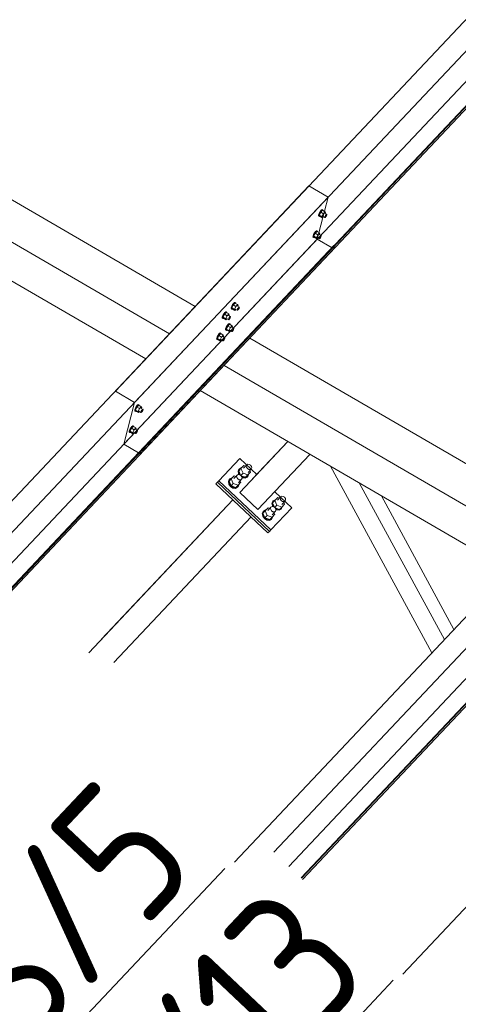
# Model space of a CAD drawing. Header units: millimetres. Extents: x -681 to 506, y -45 to 794.
# Tile 147 of 256: x -191 to -176, y 502 to 537. Entities that reach past the tile are written whole.
import ezdxf

# ---------------------------------------------------------------- set-up
doc = ezdxf.new("R2010")
doc.units = ezdxf.units.MM
doc.header["$LTSCALE"] = 0.6
doc.linetypes.add('XKITLINE00', pattern=[0])
for name, color, linetype, lineweight in [('Bolt', 7, 'Continuous', 0), ('Part', 2, 'Continuous', 0), ('PartMark', 3, 'Continuous', 0)]:
    doc.layers.add(name, color=color, linetype=linetype, lineweight=lineweight)
doc.styles.add('ISOCPEUR', font='ISOCPEUR.TTF')

msp = doc.modelspace()

# ---------------------------------------------------------------- linework, layer by layer
at = {"layer": 'Bolt', "color": 3, "linetype": 'XKITLINE00', "lineweight": 0}
for p, q in [((-180.608, 530.283), (-180.605, 530.319)), ((-180.608, 530.283), (-180.585, 530.27)), ((-180.584, 530.374), (-180.605, 530.319)), ((-180.585, 530.27), (-180.582, 530.306)), ((-180.568, 530.264), (-180.585, 530.27)), ((-180.55, 530.434), (-180.584, 530.374)), ((-180.582, 530.306), (-180.561, 530.361)), ((-180.526, 530.417), (-180.576, 530.312)), ((-180.483, 530.258), (-180.576, 530.312)), ((-180.576, 530.312), (-180.563, 530.274)), ((-180.559, 530.271), (-180.568, 530.264)), ((-180.563, 530.274), (-180.47, 530.22)), ((-180.561, 530.361), (-180.527, 530.421)), ((-180.512, 530.483), (-180.55, 530.434)), ((-180.527, 530.421), (-180.489, 530.469)), ((-180.463, 530.484), (-180.526, 530.417)), ((-180.433, 530.363), (-180.526, 530.417)), ((-180.481, 530.507), (-180.512, 530.483)), ((-180.489, 530.469), (-180.458, 530.494)), ((-180.483, 530.258), (-180.433, 530.363)), ((-180.483, 530.258), (-180.47, 530.22)), ((-180.464, 530.501), (-180.481, 530.507)), ((-180.47, 530.22), (-180.434, 530.258)), ((-180.464, 530.501), (-180.441, 530.488)), ((-180.463, 530.484), (-180.37, 530.43)), ((-180.458, 530.494), (-180.441, 530.488)), ((-180.456, 530.27), (-180.382, 530.227)), ((-180.441, 530.488), (-180.442, 530.472)), ((-180.37, 530.43), (-180.433, 530.363)), ((-180.384, 530.379), (-180.31, 530.336)), ((-180.382, 530.227), (-180.38, 530.245)), ((-180.38, 530.245), (-180.37, 530.273)), ((-180.357, 530.236), (-180.373, 530.224)), ((-180.357, 530.392), (-180.37, 530.43)), ((-180.37, 530.273), (-180.353, 530.303)), ((-180.367, 530.37), (-180.357, 530.392)), ((-180.339, 530.261), (-180.357, 530.236)), ((-180.353, 530.303), (-180.334, 530.327)), ((-180.322, 530.291), (-180.339, 530.261)), ((-180.334, 530.327), (-180.318, 530.339)), ((-180.311, 530.318), (-180.322, 530.291)), ((-180.318, 530.339), (-180.31, 530.336)), ((-180.31, 530.336), (-180.311, 530.318)), ((-180.373, 530.224), (-180.382, 530.227)), ((-180.805, 529.528), (-180.803, 529.563)), ((-180.805, 529.528), (-180.782, 529.514)), ((-180.782, 529.619), (-180.803, 529.563)), ((-180.748, 529.679), (-180.782, 529.619)), ((-180.782, 529.514), (-180.78, 529.55)), ((-180.78, 529.55), (-180.758, 529.605)), ((-180.723, 529.662), (-180.774, 529.556)), ((-180.681, 529.502), (-180.774, 529.556)), ((-180.774, 529.556), (-180.761, 529.518)), ((-180.758, 529.605), (-180.724, 529.665)), ((-180.71, 529.727), (-180.748, 529.679)), ((-180.724, 529.665), (-180.687, 529.714)), ((-180.66, 529.729), (-180.723, 529.662)), ((-180.63, 529.608), (-180.723, 529.662)), ((-180.679, 529.752), (-180.71, 529.727)), ((-180.687, 529.714), (-180.655, 529.738)), ((-180.681, 529.502), (-180.63, 529.608)), ((-180.662, 529.746), (-180.679, 529.752)), ((-180.662, 529.746), (-180.639, 529.732)), ((-180.66, 529.729), (-180.567, 529.675)), ((-180.655, 529.738), (-180.639, 529.732)), ((-180.639, 529.732), (-180.64, 529.717)), ((-180.567, 529.675), (-180.63, 529.608)), ((-180.582, 529.624), (-180.507, 529.581)), ((-180.554, 529.636), (-180.567, 529.675)), ((-180.567, 529.517), (-180.55, 529.547)), ((-180.565, 529.614), (-180.554, 529.636)), ((-180.55, 529.547), (-180.531, 529.572)), ((-180.519, 529.535), (-180.536, 529.505)), ((-180.531, 529.572), (-180.516, 529.584)), ((-180.509, 529.563), (-180.519, 529.535)), ((-180.516, 529.584), (-180.507, 529.581)), ((-180.507, 529.581), (-180.509, 529.563)), ((-180.765, 529.508), (-180.782, 529.514)), ((-180.756, 529.515), (-180.765, 529.508)), ((-180.761, 529.518), (-180.668, 529.464)), ((-180.681, 529.502), (-180.668, 529.464)), ((-180.668, 529.464), (-180.632, 529.502)), ((-180.653, 529.515), (-180.579, 529.472)), ((-180.579, 529.472), (-180.578, 529.49)), ((-180.571, 529.469), (-180.579, 529.472)), ((-180.578, 529.49), (-180.567, 529.517)), ((-180.555, 529.481), (-180.571, 529.469)), ((-180.536, 529.505), (-180.555, 529.481)), ((-183.677, 527.122), (-183.711, 527.062)), ((-183.653, 527.105), (-183.703, 526.999)), ((-183.688, 527.048), (-183.654, 527.108)), ((-183.639, 527.171), (-183.677, 527.122)), ((-183.654, 527.108), (-183.616, 527.157)), ((-183.59, 527.172), (-183.653, 527.105)), ((-183.56, 527.051), (-183.653, 527.105)), ((-183.608, 527.195), (-183.639, 527.171)), ((-183.616, 527.157), (-183.585, 527.182)), ((-183.591, 527.189), (-183.608, 527.195)), ((-183.591, 527.189), (-183.568, 527.175)), ((-183.59, 527.172), (-183.497, 527.118)), ((-183.585, 527.182), (-183.568, 527.175)), ((-183.568, 527.175), (-183.569, 527.16)), ((-183.497, 527.118), (-183.56, 527.051)), ((-183.511, 527.067), (-183.437, 527.024)), ((-183.484, 527.079), (-183.497, 527.118)), ((-183.494, 527.057), (-183.484, 527.079)), ((-184.028, 526.726), (-184.049, 526.671)), ((-183.994, 526.786), (-184.028, 526.726)), ((-183.97, 526.769), (-184.02, 526.664)), ((-184.005, 526.712), (-183.971, 526.772)), ((-183.957, 526.835), (-183.994, 526.786)), ((-183.971, 526.772), (-183.933, 526.821)), ((-183.907, 526.836), (-183.97, 526.769)), ((-183.877, 526.715), (-183.97, 526.769)), ((-183.925, 526.859), (-183.957, 526.835)), ((-183.933, 526.821), (-183.902, 526.846)), ((-183.927, 526.61), (-183.877, 526.715)), ((-183.908, 526.853), (-183.925, 526.859)), ((-183.908, 526.853), (-183.885, 526.839)), ((-183.907, 526.836), (-183.814, 526.782)), ((-183.902, 526.846), (-183.885, 526.839)), ((-183.885, 526.839), (-183.886, 526.824)), ((-183.814, 526.782), (-183.877, 526.715)), ((-183.828, 526.731), (-183.754, 526.688)), ((-183.801, 526.744), (-183.814, 526.782)), ((-183.811, 526.721), (-183.801, 526.744)), ((-183.735, 526.971), (-183.732, 527.007)), ((-183.735, 526.971), (-183.712, 526.958)), ((-183.711, 527.062), (-183.732, 527.007)), ((-183.712, 526.958), (-183.709, 526.993)), ((-183.695, 526.951), (-183.712, 526.958)), ((-183.709, 526.993), (-183.688, 527.048)), ((-183.61, 526.945), (-183.703, 526.999)), ((-183.703, 526.999), (-183.69, 526.961)), ((-183.686, 526.958), (-183.695, 526.951)), ((-183.69, 526.961), (-183.597, 526.907)), ((-183.61, 526.945), (-183.56, 527.051)), ((-183.61, 526.945), (-183.597, 526.907)), ((-183.597, 526.907), (-183.561, 526.945)), ((-183.583, 526.958), (-183.509, 526.915)), ((-183.509, 526.915), (-183.507, 526.933)), ((-183.5, 526.912), (-183.509, 526.915)), ((-183.507, 526.933), (-183.497, 526.96)), ((-183.485, 526.924), (-183.5, 526.912)), ((-183.497, 526.96), (-183.48, 526.99)), ((-183.466, 526.948), (-183.485, 526.924)), ((-183.48, 526.99), (-183.461, 527.015)), ((-183.449, 526.978), (-183.466, 526.948)), ((-183.461, 527.015), (-183.445, 527.027)), ((-183.438, 527.006), (-183.449, 526.978)), ((-183.445, 527.027), (-183.437, 527.024)), ((-183.437, 527.024), (-183.438, 527.006)), ((-184.052, 526.635), (-184.049, 526.671)), ((-184.052, 526.635), (-184.029, 526.622)), ((-184.029, 526.622), (-184.026, 526.657)), ((-184.012, 526.615), (-184.029, 526.622)), ((-184.026, 526.657), (-184.005, 526.712)), ((-183.927, 526.61), (-184.02, 526.664)), ((-184.02, 526.664), (-184.007, 526.625)), ((-184.003, 526.623), (-184.012, 526.615)), ((-184.007, 526.625), (-183.914, 526.571)), ((-183.927, 526.61), (-183.914, 526.571)), ((-183.914, 526.571), (-183.878, 526.61)), ((-183.875, 526.366), (-183.909, 526.306)), ((-183.9, 526.622), (-183.826, 526.579)), ((-183.837, 526.415), (-183.875, 526.366)), ((-183.851, 526.353), (-183.814, 526.401)), ((-183.787, 526.416), (-183.85, 526.349)), ((-183.806, 526.439), (-183.837, 526.415)), ((-183.826, 526.579), (-183.824, 526.597)), ((-183.817, 526.576), (-183.826, 526.579)), ((-183.824, 526.597), (-183.814, 526.624)), ((-183.802, 526.588), (-183.817, 526.576)), ((-183.814, 526.624), (-183.797, 526.654)), ((-183.814, 526.401), (-183.782, 526.426)), ((-183.789, 526.433), (-183.806, 526.439)), ((-183.783, 526.613), (-183.802, 526.588)), ((-183.797, 526.654), (-183.778, 526.679)), ((-183.789, 526.433), (-183.766, 526.42)), ((-183.787, 526.416), (-183.694, 526.362)), ((-183.766, 526.643), (-183.783, 526.613)), ((-183.782, 526.426), (-183.766, 526.42)), ((-183.778, 526.679), (-183.762, 526.691)), ((-183.766, 526.42), (-183.767, 526.404)), ((-183.755, 526.67), (-183.766, 526.643)), ((-183.762, 526.691), (-183.754, 526.688)), ((-183.754, 526.688), (-183.755, 526.67)), ((-184.192, 526.03), (-184.226, 525.97)), ((-184.167, 526.013), (-184.218, 525.908)), ((-184.203, 525.957), (-184.169, 526.017)), ((-184.154, 526.079), (-184.192, 526.03)), ((-184.169, 526.017), (-184.131, 526.066)), ((-184.104, 526.08), (-184.167, 526.013)), ((-184.074, 525.959), (-184.167, 526.013)), ((-184.123, 526.104), (-184.154, 526.079)), ((-184.131, 526.066), (-184.099, 526.09)), ((-184.106, 526.097), (-184.123, 526.104)), ((-184.106, 526.097), (-184.083, 526.084)), ((-184.104, 526.08), (-184.011, 526.026)), ((-184.099, 526.09), (-184.083, 526.084)), ((-184.083, 526.084), (-184.084, 526.069)), ((-184.011, 526.026), (-184.074, 525.959)), ((-183.998, 525.988), (-184.011, 526.026)), ((-183.932, 526.216), (-183.93, 526.251)), ((-183.932, 526.216), (-183.909, 526.202)), ((-183.909, 526.306), (-183.93, 526.251)), ((-183.909, 526.202), (-183.907, 526.238)), ((-183.893, 526.196), (-183.909, 526.202)), ((-183.907, 526.238), (-183.885, 526.293)), ((-183.85, 526.349), (-183.901, 526.244)), ((-183.808, 526.19), (-183.901, 526.244)), ((-183.901, 526.244), (-183.888, 526.206)), ((-183.883, 526.203), (-183.893, 526.196)), ((-183.888, 526.206), (-183.795, 526.152)), ((-183.885, 526.293), (-183.851, 526.353)), ((-183.757, 526.295), (-183.85, 526.349)), ((-183.808, 526.19), (-183.757, 526.295)), ((-183.808, 526.19), (-183.795, 526.152)), ((-183.795, 526.152), (-183.759, 526.19)), ((-183.78, 526.203), (-183.706, 526.159)), ((-183.694, 526.362), (-183.757, 526.295)), ((-183.709, 526.311), (-183.634, 526.268)), ((-183.706, 526.159), (-183.705, 526.177)), ((-183.698, 526.156), (-183.706, 526.159)), ((-183.705, 526.177), (-183.694, 526.205)), ((-183.682, 526.168), (-183.698, 526.156)), ((-183.681, 526.324), (-183.694, 526.362)), ((-183.694, 526.205), (-183.677, 526.235)), ((-183.692, 526.302), (-183.681, 526.324)), ((-183.663, 526.193), (-183.682, 526.168)), ((-183.677, 526.235), (-183.658, 526.259)), ((-183.646, 526.223), (-183.663, 526.193)), ((-183.658, 526.259), (-183.643, 526.271)), ((-183.636, 526.25), (-183.646, 526.223)), ((-183.643, 526.271), (-183.634, 526.268)), ((-183.634, 526.268), (-183.636, 526.25)), ((-184.249, 525.88), (-184.247, 525.915)), ((-184.249, 525.88), (-184.226, 525.866)), ((-184.226, 525.97), (-184.247, 525.915)), ((-184.226, 525.866), (-184.224, 525.902)), ((-184.21, 525.86), (-184.226, 525.866)), ((-184.224, 525.902), (-184.203, 525.957)), ((-184.125, 525.854), (-184.218, 525.908)), ((-184.218, 525.908), (-184.205, 525.87)), ((-184.2, 525.867), (-184.21, 525.86)), ((-184.205, 525.87), (-184.112, 525.816)), ((-184.125, 525.854), (-184.074, 525.959)), ((-184.125, 525.854), (-184.112, 525.816)), ((-184.112, 525.816), (-184.076, 525.854)), ((-184.097, 525.867), (-184.023, 525.824)), ((-184.026, 525.975), (-183.951, 525.932)), ((-184.023, 525.824), (-184.022, 525.841)), ((-184.015, 525.82), (-184.023, 525.824)), ((-184.022, 525.841), (-184.011, 525.869)), ((-183.999, 525.833), (-184.015, 525.82)), ((-184.011, 525.869), (-183.994, 525.899)), ((-184.009, 525.966), (-183.998, 525.988)), ((-183.98, 525.857), (-183.999, 525.833)), ((-183.994, 525.899), (-183.975, 525.923)), ((-183.963, 525.887), (-183.98, 525.857)), ((-183.975, 525.923), (-183.96, 525.935)), ((-183.953, 525.915), (-183.963, 525.887)), ((-183.96, 525.935), (-183.951, 525.932)), ((-183.951, 525.932), (-183.953, 525.915)), ((-187.179, 523.323), (-187.176, 523.358)), ((-187.179, 523.323), (-187.156, 523.309)), ((-187.155, 523.413), (-187.176, 523.358)), ((-187.156, 523.309), (-187.153, 523.345)), ((-187.139, 523.303), (-187.156, 523.309)), ((-187.121, 523.473), (-187.155, 523.413)), ((-187.153, 523.345), (-187.132, 523.4)), ((-187.097, 523.456), (-187.147, 523.351)), ((-187.054, 523.297), (-187.147, 523.351)), ((-187.147, 523.351), (-187.134, 523.313)), ((-187.13, 523.31), (-187.139, 523.303)), ((-187.134, 523.313), (-187.041, 523.259)), ((-187.132, 523.4), (-187.098, 523.46)), ((-187.084, 523.522), (-187.121, 523.473)), ((-187.098, 523.46), (-187.06, 523.509)), ((-187.034, 523.523), (-187.097, 523.456)), ((-187.004, 523.402), (-187.097, 523.456)), ((-187.052, 523.547), (-187.084, 523.522)), ((-187.06, 523.509), (-187.029, 523.533)), ((-187.054, 523.297), (-187.004, 523.402)), ((-187.054, 523.297), (-187.041, 523.259)), ((-187.036, 523.54), (-187.052, 523.547)), ((-187.041, 523.259), (-187.005, 523.297)), ((-187.036, 523.54), (-187.012, 523.527)), ((-187.034, 523.523), (-186.941, 523.469)), ((-187.029, 523.533), (-187.012, 523.527)), ((-187.027, 523.31), (-186.953, 523.267)), ((-187.012, 523.527), (-187.013, 523.512)), ((-186.941, 523.469), (-187.004, 523.402)), ((-186.955, 523.419), (-186.881, 523.375)), ((-186.953, 523.267), (-186.951, 523.284)), ((-186.944, 523.263), (-186.953, 523.267)), ((-186.951, 523.284), (-186.941, 523.312)), ((-186.929, 523.276), (-186.944, 523.263)), ((-186.928, 523.431), (-186.941, 523.469)), ((-186.941, 523.312), (-186.924, 523.342)), ((-186.939, 523.409), (-186.928, 523.431)), ((-186.91, 523.3), (-186.929, 523.276)), ((-186.924, 523.342), (-186.905, 523.366)), ((-186.893, 523.33), (-186.91, 523.3)), ((-186.905, 523.366), (-186.889, 523.379)), ((-186.882, 523.358), (-186.893, 523.33)), ((-186.889, 523.379), (-186.881, 523.375)), ((-186.881, 523.375), (-186.882, 523.358)), ((-187.376, 522.567), (-187.374, 522.603)), ((-187.376, 522.567), (-187.353, 522.554)), ((-187.353, 522.658), (-187.374, 522.603)), ((-187.319, 522.718), (-187.353, 522.658)), ((-187.353, 522.554), (-187.351, 522.589)), ((-187.337, 522.547), (-187.353, 522.554)), ((-187.351, 522.589), (-187.33, 522.644)), ((-187.294, 522.701), (-187.345, 522.596)), ((-187.252, 522.542), (-187.345, 522.596)), ((-187.345, 522.596), (-187.332, 522.557)), ((-187.327, 522.555), (-187.337, 522.547)), ((-187.332, 522.557), (-187.239, 522.503)), ((-187.33, 522.644), (-187.296, 522.704)), ((-187.281, 522.767), (-187.319, 522.718)), ((-187.296, 522.704), (-187.258, 522.753)), ((-187.231, 522.768), (-187.294, 522.701)), ((-187.201, 522.647), (-187.294, 522.701)), ((-187.25, 522.791), (-187.281, 522.767)), ((-187.258, 522.753), (-187.226, 522.778)), ((-187.252, 522.542), (-187.201, 522.647)), ((-187.252, 522.542), (-187.239, 522.503)), ((-187.233, 522.785), (-187.25, 522.791)), ((-187.239, 522.503), (-187.203, 522.542)), ((-187.233, 522.785), (-187.21, 522.771)), ((-187.231, 522.768), (-187.138, 522.714)), ((-187.226, 522.778), (-187.21, 522.771)), ((-187.224, 522.554), (-187.15, 522.511)), ((-187.21, 522.771), (-187.211, 522.756)), ((-187.138, 522.714), (-187.201, 522.647)), ((-187.153, 522.663), (-187.078, 522.62)), ((-187.15, 522.511), (-187.149, 522.529)), ((-187.142, 522.508), (-187.15, 522.511)), ((-187.149, 522.529), (-187.138, 522.556)), ((-187.126, 522.52), (-187.142, 522.508)), ((-187.125, 522.676), (-187.138, 522.714)), ((-187.138, 522.556), (-187.121, 522.586)), ((-187.136, 522.653), (-187.125, 522.676)), ((-187.107, 522.545), (-187.126, 522.52)), ((-187.121, 522.586), (-187.102, 522.611)), ((-187.09, 522.575), (-187.107, 522.545)), ((-187.102, 522.611), (-187.087, 522.623)), ((-187.08, 522.602), (-187.09, 522.575)), ((-187.087, 522.623), (-187.078, 522.62)), ((-187.078, 522.62), (-187.08, 522.602)), ((-183.451, 521.24), (-183.484, 521.165)), ((-183.484, 521.165), (-183.469, 521.072)), ((-183.469, 521.181), (-183.436, 521.256)), ((-183.454, 521.088), (-183.469, 521.181)), ((-183.458, 521.176), (-183.378, 521.261)), ((-183.393, 521.024), (-183.458, 521.176)), ((-183.451, 521.24), (-183.436, 521.256)), ((-183.436, 521.256), (-183.363, 521.294)), ((-183.38, 521.016), (-183.306, 521.094)), ((-183.278, 521.367), (-183.378, 521.261)), ((-183.378, 521.261), (-183.306, 521.094)), ((-183.363, 521.294), (-183.348, 521.292)), ((-183.306, 521.094), (-183.135, 521.032)), ((-183.287, 521.276), (-183.172, 521.398)), ((-183.221, 521.346), (-183.278, 521.367)), ((-183.19, 521.357), (-183.172, 521.398)), ((-183.182, 521.306), (-183.19, 521.357)), ((-183.149, 521.26), (-183.182, 521.306)), ((-183.172, 521.398), (-183.133, 521.418)), ((-183.101, 521.23), (-183.149, 521.26)), ((-183.135, 521.032), (-183.035, 521.138)), ((-183.133, 521.418), (-183.082, 521.412)), ((-183.126, 521.123), (-183.011, 521.245)), ((-183.05, 521.225), (-183.101, 521.23)), ((-183.082, 521.412), (-183.034, 521.382)), ((-183.035, 521.138), (-183.059, 521.194)), ((-183.011, 521.245), (-183.05, 521.225)), ((-183.034, 521.382), (-183.001, 521.336)), ((-182.993, 521.286), (-183.011, 521.245)), ((-183.001, 521.336), (-182.993, 521.286)), ((-183.797, 520.874), (-183.83, 520.798)), ((-183.83, 520.798), (-183.814, 520.705)), ((-183.815, 520.814), (-183.782, 520.89)), ((-183.799, 520.721), (-183.815, 520.814)), ((-183.803, 520.81), (-183.724, 520.895)), ((-183.732, 520.643), (-183.803, 520.81)), ((-183.797, 520.874), (-183.782, 520.89)), ((-183.782, 520.89), (-183.708, 520.927)), ((-183.624, 521.001), (-183.724, 520.895)), ((-183.724, 520.895), (-183.652, 520.727)), ((-183.708, 520.927), (-183.694, 520.926)), ((-183.633, 520.909), (-183.518, 521.031)), ((-183.567, 520.98), (-183.624, 521.001)), ((-183.536, 520.99), (-183.518, 521.031)), ((-183.528, 520.94), (-183.536, 520.99)), ((-183.495, 520.894), (-183.528, 520.94)), ((-183.518, 521.031), (-183.479, 521.051)), ((-183.447, 520.864), (-183.495, 520.894)), ((-183.481, 520.666), (-183.381, 520.772)), ((-183.479, 521.051), (-183.428, 521.046)), ((-183.472, 520.757), (-183.357, 520.879)), ((-183.469, 521.072), (-183.452, 521.049)), ((-183.421, 521.042), (-183.454, 521.088)), ((-183.396, 520.858), (-183.447, 520.864)), ((-183.428, 521.046), (-183.38, 521.016)), ((-183.381, 520.772), (-183.405, 520.827)), ((-183.357, 520.879), (-183.396, 520.858)), ((-183.38, 521.016), (-183.347, 520.97)), ((-183.371, 521.004), (-183.215, 520.948)), ((-183.339, 520.919), (-183.357, 520.879)), ((-183.352, 520.976), (-183.304, 520.947)), ((-183.347, 520.97), (-183.339, 520.919)), ((-183.343, 520.946), (-183.319, 520.931)), ((-183.319, 520.931), (-183.225, 520.92)), ((-183.21, 520.936), (-183.304, 520.947)), ((-183.225, 520.92), (-183.152, 520.958)), ((-183.215, 520.948), (-183.135, 521.032)), ((-183.137, 520.974), (-183.21, 520.936)), ((-183.152, 520.958), (-183.137, 520.974)), ((-183.104, 521.049), (-183.137, 520.974)), ((-183.106, 521.063), (-183.104, 521.049)), ((-183.814, 520.705), (-183.754, 520.62)), ((-183.739, 520.636), (-183.799, 520.721)), ((-183.754, 520.62), (-183.665, 520.564)), ((-183.65, 520.58), (-183.739, 520.636)), ((-183.652, 520.727), (-183.732, 520.643)), ((-183.732, 520.643), (-183.561, 520.581)), ((-183.665, 520.564), (-183.571, 520.554)), ((-183.652, 520.727), (-183.481, 520.666)), ((-183.556, 520.57), (-183.65, 520.58)), ((-183.571, 520.554), (-183.498, 520.592)), ((-183.561, 520.581), (-183.481, 520.666)), ((-183.483, 520.607), (-183.556, 520.57)), ((-183.498, 520.592), (-183.483, 520.607)), ((-183.45, 520.683), (-183.483, 520.607)), ((-183.452, 520.697), (-183.45, 520.683)), ((-182.239, 520.096), (-182.272, 520.021)), ((-182.257, 520.036), (-182.224, 520.112)), ((-182.242, 519.943), (-182.257, 520.036)), ((-182.246, 520.032), (-182.166, 520.117)), ((-182.239, 520.096), (-182.224, 520.112)), ((-182.224, 520.112), (-182.151, 520.149)), ((-182.066, 520.223), (-182.166, 520.117)), ((-182.166, 520.117), (-182.095, 519.95)), ((-182.151, 520.149), (-182.137, 520.148)), ((-182.075, 520.132), (-181.961, 520.253)), ((-182.009, 520.202), (-182.066, 520.223)), ((-181.979, 520.213), (-181.961, 520.253)), ((-181.97, 520.162), (-181.979, 520.213)), ((-181.937, 520.116), (-181.97, 520.162)), ((-181.961, 520.253), (-181.921, 520.274)), ((-181.889, 520.086), (-181.937, 520.116)), ((-181.921, 520.274), (-181.87, 520.268)), ((-181.914, 519.979), (-181.799, 520.101)), ((-181.839, 520.08), (-181.889, 520.086)), ((-181.87, 520.268), (-181.822, 520.238)), ((-181.824, 519.994), (-181.847, 520.05)), ((-181.799, 520.101), (-181.839, 520.08)), ((-181.822, 520.238), (-181.789, 520.192)), ((-181.781, 520.141), (-181.799, 520.101)), ((-181.789, 520.192), (-181.781, 520.141)), ((-182.585, 519.73), (-182.618, 519.654)), ((-182.603, 519.67), (-182.57, 519.745)), ((-182.592, 519.666), (-182.512, 519.751)), ((-182.585, 519.73), (-182.57, 519.745)), ((-182.57, 519.745), (-182.497, 519.783)), ((-182.412, 519.856), (-182.512, 519.751)), ((-182.512, 519.751), (-182.44, 519.583)), ((-182.497, 519.783), (-182.482, 519.781)), ((-182.421, 519.765), (-182.306, 519.887)), ((-182.355, 519.836), (-182.412, 519.856)), ((-182.324, 519.846), (-182.306, 519.887)), ((-182.316, 519.796), (-182.324, 519.846)), ((-182.283, 519.75), (-182.316, 519.796)), ((-182.306, 519.887), (-182.267, 519.907)), ((-182.235, 519.72), (-182.283, 519.75)), ((-182.272, 520.021), (-182.257, 519.928)), ((-182.267, 519.907), (-182.216, 519.902)), ((-182.26, 519.613), (-182.145, 519.734)), ((-182.257, 519.928), (-182.24, 519.904)), ((-182.181, 519.88), (-182.246, 520.032)), ((-182.209, 519.897), (-182.242, 519.943)), ((-182.184, 519.714), (-182.235, 519.72)), ((-182.216, 519.902), (-182.168, 519.872)), ((-182.169, 519.627), (-182.193, 519.683)), ((-182.145, 519.734), (-182.184, 519.714)), ((-182.168, 519.872), (-182.095, 519.95)), ((-182.168, 519.872), (-182.135, 519.825)), ((-182.159, 519.86), (-182.003, 519.803)), ((-182.127, 519.775), (-182.145, 519.734)), ((-182.14, 519.832), (-182.092, 519.802)), ((-182.135, 519.825), (-182.127, 519.775)), ((-182.131, 519.801), (-182.107, 519.786)), ((-182.107, 519.786), (-182.014, 519.776)), ((-182.095, 519.95), (-181.923, 519.888)), ((-181.999, 519.792), (-182.092, 519.802)), ((-182.014, 519.776), (-181.94, 519.814)), ((-182.003, 519.803), (-181.923, 519.888)), ((-181.925, 519.83), (-181.999, 519.792)), ((-181.94, 519.814), (-181.925, 519.83)), ((-181.892, 519.905), (-181.925, 519.83)), ((-181.923, 519.888), (-181.824, 519.994)), ((-181.894, 519.919), (-181.892, 519.905)), ((-182.618, 519.654), (-182.603, 519.561)), ((-182.588, 519.577), (-182.603, 519.67)), ((-182.603, 519.561), (-182.542, 519.476)), ((-182.52, 519.499), (-182.592, 519.666)), ((-182.527, 519.491), (-182.588, 519.577)), ((-182.542, 519.476), (-182.453, 519.42)), ((-182.438, 519.436), (-182.527, 519.491)), ((-182.44, 519.583), (-182.52, 519.499)), ((-182.52, 519.499), (-182.349, 519.437)), ((-182.453, 519.42), (-182.359, 519.41)), ((-182.44, 519.583), (-182.269, 519.522)), ((-182.344, 519.426), (-182.438, 519.436)), ((-182.359, 519.41), (-182.286, 519.447)), ((-182.349, 519.437), (-182.269, 519.522)), ((-182.271, 519.463), (-182.344, 519.426)), ((-182.286, 519.447), (-182.271, 519.463)), ((-182.238, 519.539), (-182.271, 519.463)), ((-182.269, 519.522), (-182.169, 519.627)), ((-182.24, 519.553), (-182.238, 519.539))]:
    msp.add_line(p, q, dxfattribs=at)
at = {"layer": 'Part', "color": 2, "linetype": 'XKITLINE00', "lineweight": 0}
for p, q in [((-187.181, 523.626), (-147.985, 565.146)), ((-148.376, 563.65), (-187.572, 522.13)), ((-186.982, 521.77), (-147.786, 563.29)), ((-147.775, 563.414), (-186.971, 521.894)), ((-147.756, 563.403), (-186.952, 521.883)), ((-172.202, 540.621), (-187.869, 524.025)), ((-196.07, 533.473), (-185.011, 527.053)), ((-196.992, 532.496), (-185.933, 526.076)), ((-197.842, 531.597), (-186.782, 525.177)), ((-180.952, 531.352), (-196.619, 514.757)), ((-180.952, 531.352), (-180.264, 530.953)), ((-219.461, 489.433), (-180.264, 530.953)), ((-180.264, 530.953), (-180.655, 529.457)), ((-180.655, 529.457), (-219.852, 487.937)), ((-180.054, 529.221), (-219.25, 487.701)), ((-180.035, 529.21), (-219.231, 487.69)), ((-180.123, 529.148), (-180.655, 529.457)), ((-180.065, 529.097), (-180.035, 529.21)), ((-180.035, 529.21), (-180.054, 529.221)), ((-219.261, 487.577), (-180.065, 529.097)), ((-183.062, 525.922), (-172.003, 519.502)), ((-183.984, 524.945), (-172.925, 518.525)), ((-187.869, 524.025), (-187.181, 523.626)), ((-184.833, 524.046), (-173.774, 517.625)), ((-187.181, 523.626), (-187.572, 522.13)), ((-167.944, 523.801), (-183.611, 507.205)), ((-182.207, 507.565), (-167.256, 523.402)), ((-183.422, 520.405), (-181.701, 522.227)), ((-182.961, 520.893), (-181.701, 522.227)), ((-187.572, 522.13), (-187.04, 521.821)), ((-186.952, 521.883), (-186.982, 521.77)), ((-186.971, 521.894), (-186.952, 521.883)), ((-167.647, 521.906), (-181.667, 507.055)), ((-183.423, 521.618), (-184.172, 520.824)), ((-183.423, 521.618), (-182.817, 521.046)), ((-180.911, 521.769), (-182.776, 519.794)), ((-167.046, 521.67), (-181.231, 506.644)), ((-167.027, 521.659), (-181.216, 506.629)), ((-181.175, 506.591), (-167.057, 521.546)), ((-176.555, 514.679), (-180.179, 521.344)), ((-184.222, 520.771), (-184.272, 520.718)), ((-184.172, 520.824), (-184.222, 520.771)), ((-184.222, 520.771), (-182.364, 519.017)), ((-184.222, 520.771), (-182.364, 519.017)), ((-184.172, 520.824), (-182.314, 519.07)), ((-176.108, 515.153), (-179.15, 520.746)), ((-184.272, 520.718), (-182.414, 518.964)), ((-182.776, 519.794), (-183.422, 520.405)), ((-182.171, 520.435), (-181.565, 519.863)), ((-188.823, 514.686), (-183.666, 520.146)), ((-188.362, 515.174), (-183.666, 520.146)), ((-175.763, 515.519), (-178.354, 520.284)), ((-182.314, 519.07), (-181.565, 519.863)), ((-187.93, 514.337), (-183.02, 519.536)), ((-182.364, 519.017), (-182.414, 518.964)), ((-182.364, 519.017), (-182.314, 519.07)), ((-166.816, 514.624), (-177.592, 503.209))]:
    msp.add_line(p, q, dxfattribs=at)
at = {"layer": 'PartMark', "color": 1, "linetype": 'XKITLINE00', "lineweight": 0}
for p, q in [((-191.271, 499.237), (-183.958, 506.983)), ((-187.022, 493.365), (-177.939, 502.986))]:
    msp.add_line(p, q, dxfattribs=at)

# ---------------------------------------------------------------- texts
at = {"layer": 'PartMark', "color": 1, "style": 'ISOCPEUR', "width": 0.85}
for s, p in [('S/5', (-191.296, 500.085)), ('M/13', (-187.046, 494.213))]:
    msp.add_text(s, height=5, rotation=46.6502, dxfattribs=at).set_placement(p)

doc.saveas('drawing.dxf')
